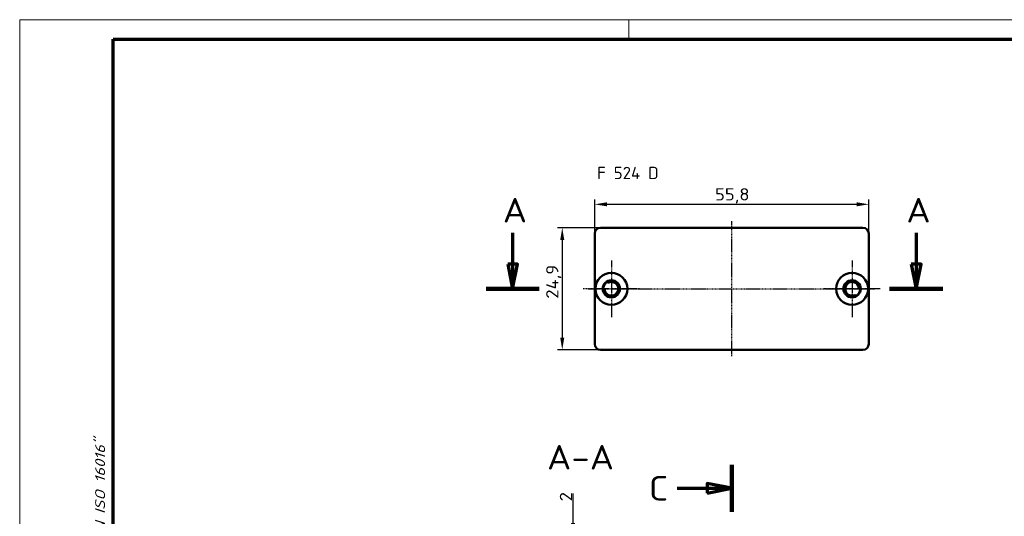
# Model space of a CAD drawing. Header units: millimetres. Extents: x 1 to 419, y 1 to 296.
# Tile 3 of 4: x 1 to 201, y 195 to 296. Entities that reach past the tile are written whole.
import ezdxf

# ---------------------------------------------------------------- set-up
doc = ezdxf.new("R2010")
doc.units = ezdxf.units.MM
doc.linetypes.add('CHAIN', pattern=[0.3543, 0.2362, -0.0295, 0.0591, -0.0295])
doc.linetypes.add('DASH_DOT', pattern=[0.37, 0.24, -0.06, 0.01, -0.06])
doc.layers.get('0').update_dxf_attribs({"lineweight": 25})
for name, color, linetype, lineweight in [('Bemaßung (ISO)', 1, 'Continuous', 25), ('Mittellinie (ISO)', 1, 'DASH_DOT', 25), ('Mittelpunktmarkierung (ISO)', 1, 'DASH_DOT', 25), ('Rahmen (ISO)', 7, 'Continuous', 70), ('Schnittlinie (ISO)', 3, 'CHAIN', 70), ('Sichtbar (ISO)', 7, 'Continuous', 50), ('Symbol (ISO)', 1, 'Continuous', 25)]:
    doc.layers.add(name, color=color, linetype=linetype, lineweight=lineweight)
doc.styles.add('2_5', font='isocpeur.ttf', dxfattribs={"width": 1.1})
doc.styles.add('5', font='isocpeur.ttf', dxfattribs={"width": 1.1})
doc.styles.add('Notiztext (DIN)', font='isocpeur.ttf', dxfattribs={"width": 1.1})
doc.dimstyles.new('Standard (DIN)', dxfattribs={"dimtxt": 2.5, "dimasz": 2.5, "dimexe": 1, "dimexo": 0, "dimgap": 0.2, "dimtad": 1, "dimdec": 6, "dimrnd": 1e-08, "dimtxsty": '2_5', "dimcen": 0.09, "dimdle": 7, "dimclrd": 256, "dimclre": 256, "dimclrt": 5, "dimadec": 6, "dimazin": 2, "dimtfac": 0.72, "dimtmove": 0, "dimatfit": 3, "dimfxl": 1, "dimtolj": 1, "dimlwd": -1, "dimlwe": -1, "dimarcsym": 0})

# ---------------------------------------------------------------- blocks, each defined once
blk = doc.blocks.new('Ränder Bopla-A3-Rahmen')
at = {"color": 1, "linetype": 'Continuous', "lineweight": 18}
for p, q in [((1, 296), (419, 296)), ((1, 1), (1, 296)), ((125, 296), (125, 292))]:
    blk.add_line(p, q, dxfattribs=at)
at = {"color": 3, "linetype": 'Continuous', "lineweight": 70}
for p, q in [((20, 292), (415, 292)), ((20, 5), (20, 292))]:
    blk.add_line(p, q, dxfattribs=at)
at = {"layer": 'Rahmen (ISO)', "color": 1, "insert": (19, 55), "char_height": 2.03, "width": 168.977, "attachment_point": 7, "rotation": 90, "style": 'Notiztext (DIN)'}
blk.add_mtext('\\fISOCPEUR|b0|i0;\\W1.20;\\H2.0300;"Schutzvermerk nach DIN ISO 16016 beachten" \\fISOCPEUR|b0|i1;\\W1.20;\\H2.0300;"Please pay attention to copyright note DIN ISO 16016"', dxfattribs=at)
blk = doc.blocks.new('2DTransSchnitt0')
at = {"layer": 'Schnittlinie (ISO)', "linetype": 'Continuous'}
for p, q in [((101.34, 252.56), (101.34, 246.18)), ((183.5, 252.56), (183.5, 246.18)), ((100.34, 246.18), (101.34, 241.18)), ((102.34, 246.18), (100.34, 246.18)), ((101.34, 246.18), (101.34, 241.18)), ((101.34, 241.18), (102.34, 246.18)), ((182.5, 246.18), (183.5, 241.18)), ((184.5, 246.18), (182.5, 246.18)), ((183.5, 246.18), (183.5, 241.18)), ((183.5, 241.18), (184.5, 246.18))]:
    blk.add_line(p, q, dxfattribs=at)
at = {"layer": 'Schnittlinie (ISO)', "linetype": 'Continuous', "lineweight": 140}
for p, q in [((95.93, 241.18), (106.76, 241.18)), ((178.08, 241.18), (188.91, 241.18))]:
    blk.add_line(p, q, dxfattribs=at)
at = {"layer": 'Schnittlinie (ISO)', "linetype": 'Continuous', "flags": 128}
for points in [[(100.34, 246.18), (101.34, 241.18), (102.34, 246.18), (100.34, 246.18)], [(182.5, 246.18), (183.5, 241.18), (184.5, 246.18), (182.5, 246.18)]]:
    blk.add_lwpolyline(points, dxfattribs=at)
at = {"layer": 'Schnittlinie (ISO)'}
for points in [[(100.34, 246.18), (101.34, 241.18), (102.34, 246.18), (100.34, 246.18)], [(182.5, 246.18), (183.5, 241.18), (184.5, 246.18), (182.5, 246.18)]]:
    blk.add_solid(points, dxfattribs=at)
at = {"layer": 'Schnittlinie (ISO)', "char_height": 5, "attachment_point": 7, "style": '5'}
for insert in [(99.34, 254.68), (181.49, 254.68)]:
    blk.add_mtext('A', dxfattribs=dict(at, insert=insert))
blk = doc.blocks.new('2DTransSchnitt2')
at = {"layer": 'Schnittlinie (ISO)', "linetype": 'Continuous', "lineweight": 140}
for p, q in [((145.95, 205.32), (145.95, 195.78)), ((145.95, 84.14), (145.95, 74.59))]:
    blk.add_line(p, q, dxfattribs=at)
at = {"layer": 'Schnittlinie (ISO)', "linetype": 'Continuous'}
for p, q in [((134.87, 200.55), (140.95, 200.55)), ((145.95, 200.55), (140.95, 201.55)), ((140.95, 201.55), (140.95, 199.55)), ((140.95, 200.55), (145.95, 200.55)), ((140.95, 199.55), (145.95, 200.55)), ((145.95, 79.37), (140.95, 80.37)), ((140.95, 80.37), (140.95, 78.37)), ((134.87, 79.37), (140.95, 79.37)), ((140.95, 79.37), (145.95, 79.37)), ((140.95, 78.37), (145.95, 79.37))]:
    blk.add_line(p, q, dxfattribs=at)
at = {"layer": 'Schnittlinie (ISO)', "linetype": 'Continuous', "flags": 128}
for points in [[(140.95, 199.55), (145.95, 200.55), (140.95, 201.55), (140.95, 199.55)], [(140.95, 78.37), (145.95, 79.37), (140.95, 80.37), (140.95, 78.37)]]:
    blk.add_lwpolyline(points, dxfattribs=at)
at = {"layer": 'Schnittlinie (ISO)'}
for points in [[(140.95, 199.55), (145.95, 200.55), (140.95, 201.55), (140.95, 199.55)], [(140.95, 78.37), (145.95, 79.37), (140.95, 80.37), (140.95, 78.37)]]:
    blk.add_solid(points, dxfattribs=at)
at = {"layer": 'Schnittlinie (ISO)', "char_height": 5, "attachment_point": 7, "style": '5'}
for insert in [(129.08, 198.05), (129.08, 76.87)]:
    blk.add_mtext('C', dxfattribs=dict(at, insert=insert))
blk = doc.blocks.new('*D9')
at = {"layer": 'Bemaßung (ISO)'}
for p, q in [((113.65, 193.51), (113.65, 199.48)), ((118.2, 191.01), (112.65, 191.01)), ((113.65, 189.01), (113.65, 191.01)), ((120.06, 189.01), (112.65, 189.01)), ((113.65, 186.51), (113.65, 184.01))]:
    blk.add_line(p, q, dxfattribs=at)
for points in [[(113.23, 193.51), (114.07, 193.51), (113.65, 191.01)], [(113.23, 186.51), (114.07, 186.51), (113.65, 189.01)]]:
    blk.add_solid(points, dxfattribs=at)
at = {"layer": 'Defpoints', "color": 0}
for p in [(118.2, 191.01), (113.65, 189.01), (120.06, 189.01)]:
    blk.add_point(p, dxfattribs=at)
at = {"layer": 'Bemaßung (ISO)', "color": 5, "insert": (113.45, 197.9), "char_height": 2.5, "attachment_point": 7, "rotation": 90, "style": '2_5'}
blk.add_mtext('\\A1;2', dxfattribs=at)
blk = doc.blocks.new('*D10')
at = {"layer": 'Bemaßung (ISO)'}
for p, q in [((118.05, 252.43), (118.05, 259.39)), ((173.85, 252.43), (173.85, 259.39)), ((120.55, 258.39), (171.35, 258.39))]:
    blk.add_line(p, q, dxfattribs=at)
for points in [[(120.55, 258.81), (120.55, 257.98), (118.05, 258.39)], [(171.35, 258.81), (171.35, 257.98), (173.85, 258.39)]]:
    blk.add_solid(points, dxfattribs=at)
at = {"layer": 'Defpoints', "color": 0}
for p in [(173.85, 258.39), (118.05, 252.43), (173.85, 252.43)]:
    blk.add_point(p, dxfattribs=at)
at = {"layer": 'Bemaßung (ISO)', "color": 5, "insert": (142.55, 258.59), "char_height": 2.5, "attachment_point": 7, "style": '2_5'}
blk.add_mtext('\\A1;55,8', dxfattribs=at)
blk = doc.blocks.new('*D11')
at = {"layer": 'Bemaßung (ISO)'}
for p, q in [((119.25, 253.63), (110.45, 253.63)), ((111.45, 251.13), (111.45, 231.23)), ((119.25, 228.73), (110.45, 228.73))]:
    blk.add_line(p, q, dxfattribs=at)
for points in [[(111.03, 251.13), (111.86, 251.13), (111.45, 253.63)], [(111.03, 231.23), (111.86, 231.23), (111.45, 228.73)]]:
    blk.add_solid(points, dxfattribs=at)
at = {"layer": 'Defpoints', "color": 0}
for p in [(119.25, 253.63), (111.45, 228.73), (119.25, 228.73)]:
    blk.add_point(p, dxfattribs=at)
at = {"layer": 'Bemaßung (ISO)', "color": 5, "insert": (111.25, 239.17), "char_height": 2.5, "attachment_point": 7, "rotation": 90, "style": '2_5'}
blk.add_mtext('\\A1;24,9', dxfattribs=at)

msp = doc.modelspace()

# ---------------------------------------------------------------- linework, layer by layer
at = {"layer": 'Mittellinie (ISO)', "linetype": 'CHAIN'}
for p, q in [((145.947321, 227.4332045), (145.947321, 254.9332045)), ((116.747321, 241.1832045), (175.147321, 241.1832045))]:
    msp.add_line(p, q, dxfattribs=at)
at = {"layer": 'Mittelpunktmarkierung (ISO)', "linetype": 'CHAIN'}
for p, q in [((121.447321, 246.9332045), (121.447321, 235.4332045)), ((170.447321, 246.9332045), (170.447321, 235.4332045)), ((127.197321, 241.1832045), (115.697321, 241.1832045)), ((176.197321, 241.1832045), (164.697321, 241.1832045))]:
    msp.add_line(p, q, dxfattribs=at)
at = {"layer": 'Sichtbar (ISO)'}
for p, q in [((119.247321, 253.6332045), (172.647321, 253.6332045)), ((118.047321, 229.9332045), (118.047321, 252.4332045)), ((173.847321, 252.4332045), (173.847321, 229.9332045)), ((120.6535956, 242.5579772), (120.572321, 242.6987489)), ((119.697321, 241.1832045), (119.8598702, 241.1832045)), ((172.197321, 241.1832045), (172.0347717, 241.1832045)), ((171.2410464, 239.8084318), (171.322321, 239.66766)), ((172.647321, 228.7332045), (119.247321, 228.7332045))]:
    msp.add_line(p, q, dxfattribs=at)
for centre, radius in [((121.447321, 241.1832045), 3.25), ((121.447321, 241.1832045), 1.75), ((170.447321, 241.1832045), 3.25), ((170.447321, 241.1832045), 1.75)]:
    msp.add_circle(centre, radius, dxfattribs=at)
for centre, radius, start, end in [((119.247321, 252.4332045), 1.2, 90, 180), ((172.647321, 252.4332045), 1.2, 0, 90), ((121.447321, 241.1832045), 1.4, 187.180755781, 112.819244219), ((120.3545372, 242.6759615), 0.2, 306.206267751, 3.485824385), ((120.8268006, 242.6579772), 0.2, 210, 292.819244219), ((170.447321, 241.1832045), 1.4, 7.180755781, 292.819244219), ((119.6081635, 241.3832045), 0.2, 296.514175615, 353.793732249), ((121.447321, 241.1832045), 1.65, 126.206267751, 173.793732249), ((119.8598702, 240.9832045), 0.2, 7.180755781, 90), ((170.447321, 241.1832045), 1.65, 306.206267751, 353.793732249), ((172.0347717, 241.3832045), 0.2, 187.180755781, 270), ((172.2864784, 240.9832045), 0.2, 116.514175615, 173.793732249), ((171.0678413, 239.7084318), 0.2, 30, 112.819244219), ((171.5401047, 239.6904474), 0.2, 126.206267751, 183.485824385), ((119.247321, 229.9332045), 1.2, 180, 270), ((172.647321, 229.9332045), 1.2, 270, 0)]:
    msp.add_arc(centre, radius, start, end, dxfattribs=at)

# ---------------------------------------------------------------- block references
msp.add_blockref('Ränder Bopla-A3-Rahmen', (0, 0))
at = {"layer": 'Schnittlinie (ISO)'}
for name in ['2DTransSchnitt0', '2DTransSchnitt2']:
    msp.add_blockref(name, (0, 0), dxfattribs=at)

# ---------------------------------------------------------------- texts
at = {"layer": 'Symbol (ISO)', "color": 5, "insert": (118.538919, 266.0319199), "char_height": 2.5, "width": 13.453154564, "attachment_point": 1, "style": 'Notiztext (DIN)'}
msp.add_mtext('{\\fISOCPEUR|b0|i0;F 524 D}', dxfattribs=at)
at = {"layer": 'Symbol (ISO)', "color": 3, "insert": (108.3508858, 204.3633915), "char_height": 5, "attachment_point": 7, "style": '5'}
msp.add_mtext('A-A', dxfattribs=at)

# ---------------------------------------------------------------- dimensions: what is measured, and where the dimension line sits
at = {"layer": 'Bemaßung (ISO)'}
dim = msp.add_linear_dim(base=(173.847321, 258.3918527), p1=(118.047321, 252.4332045), p2=(173.847321, 252.4332045), dimstyle='Standard (DIN)', override={"dimgap": 0.2, "dimdec": 6, "dimtol": 0, "dimlim": 0, "dimtp": 0, "dimtm": 0, "dimtdec": 2, "dimtofl": 0, "dimatfit": 1}, dxfattribs=at)
dim.commit()
dim.dimension.update_dxf_attribs({"geometry": '*D10', "text_midpoint": (145.6395226, 258.3918527), "dimtype": 160})
for base, p1, p2, angle, override, picture, middle in [((111.4458345, 228.7332045), (119.247321, 253.6332045), (119.247321, 228.7332045), 270, {"dimgap": 0.2, "dimdec": 6, "dimtol": 0, "dimlim": 0, "dimtp": 0, "dimtm": 0, "dimtdec": 2, "dimtofl": 0, "dimatfit": 1}, '*D11', (111.4458345, 242.4042005)), ((113.6486705, 189.0142781), (118.197321, 191.0142781), (120.0583015, 189.0142781), 90, {"dimgap": 0.2, "dimdec": 6, "dimtol": 0, "dimlim": 0, "dimtp": 0, "dimtm": 0, "dimtdec": 2, "dimtofl": 1, "dimatfit": 1}, '*D9', (113.6486705, 198.5912834))]:
    dim = msp.add_linear_dim(base=base, p1=p1, p2=p2, angle=angle, dimstyle='Standard (DIN)', override=override, dxfattribs=at)
    dim.commit()
    dim.dimension.update_dxf_attribs({"geometry": picture, "text_midpoint": middle, "dimtype": 160})

doc.saveas('drawing.dxf')
